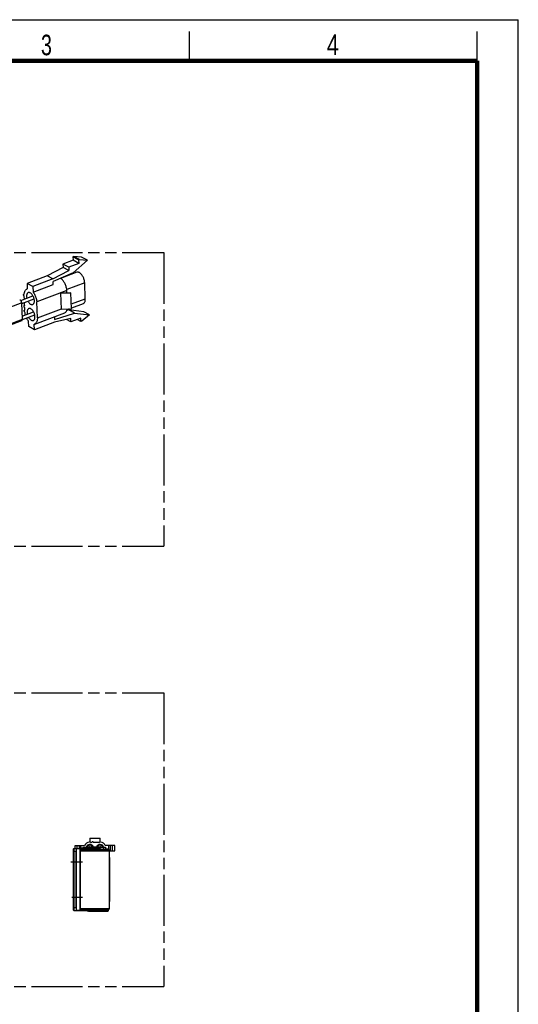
# Model space of a CAD drawing. Header units: millimetres. Extents: x 0 to 210, y 0 to 297.
# Tile 7 of 7: x 125 to 210, y 129 to 297. Entities that reach past the tile are written whole.
import ezdxf

# ---------------------------------------------------------------- set-up
doc = ezdxf.new("R2010")
doc.units = ezdxf.units.MM
doc.header["$LTSCALE"] = 19.36
doc.linetypes.add('CENTER', pattern=[0.6, 0.375, -0.075, 0.075, -0.075])
doc.linetypes.add('PHANTOM', pattern=[0.8, 0.45, -0.05, 0.1, -0.05, 0.1, -0.05])
doc.layers.get('0').update_dxf_attribs({"linetype": 'CONTINUOUS'})
doc.layers.add('DEFAULT_3', color=7, linetype='PHANTOM')
doc.layers.add('Z_AXIS', color=7, linetype='CONTINUOUS')
doc.styles.add('TEXTSTYLE_2', font='txt', dxfattribs={"width": 0.75})

msp = doc.modelspace()

# ---------------------------------------------------------------- linework, layer by layer
at = {"color": 2, "linetype": 'Continuous'}
for p, q in [((0, 297), (210, 297)), ((210, 0), (210, 297)), ((154, 290), (154, 295)), ((203, 290), (203, 295))]:
    msp.add_line(p, q, dxfattribs=at)
at = {"color": 7, "linetype": 'Continuous'}
for p, q in [((134.290451, 256.666777), (134.119615, 256.602389)), ((135.610647, 256.574347), (134.290451, 256.666777)), ((135.275134, 256.133567), (134.290451, 256.666777)), ((134.141453, 256.020615), (132.433088, 255.376742)), ((132.433088, 255.376742), (132.454926, 254.794968)), ((133.417771, 254.843533), (132.433088, 255.376742)), ((135.126136, 255.487406), (133.417771, 254.843533)), ((134.119615, 256.602389), (134.141453, 256.020615)), ((135.104297, 256.06918), (134.119615, 256.602389)), ((135.126136, 255.487406), (134.141453, 256.020615)), ((136.595329, 256.041137), (134.147705, 253.859965)), ((135.275134, 256.133567), (135.104297, 256.06918)), ((135.104297, 256.06918), (135.126136, 255.487406)), ((135.275134, 256.133567), (136.595329, 256.041137)), ((136.595329, 256.041137), (135.610647, 256.574347)), ((129.736101, 253.376922), (126.319371, 252.089175)), ((132.454926, 254.794968), (129.736101, 253.376922)), ((130.720784, 252.843712), (129.736101, 253.376922)), ((130.720784, 252.843712), (133.439609, 254.261759)), ((134.147705, 253.859965), (130.738254, 252.378293)), ((134.773366, 253.968296), (132.035525, 252.936418)), ((133.439609, 254.261759), (132.454926, 254.794968)), ((133.417771, 254.843533), (133.439609, 254.261759)), ((126.319371, 252.089175), (126.355092, 251.137578)), ((127.304054, 251.555965), (126.319371, 252.089175)), ((130.720784, 252.843712), (127.304054, 251.555965)), ((127.339774, 250.604368), (130.756504, 251.892115)), ((130.756504, 251.892115), (130.738254, 252.378293)), ((136.236889, 249.467151), (136.134977, 252.182095)), ((125.24122, 249.17165), (127.326471, 249.95757)), ((125.836201, 250.257778), (125.773413, 250.234113)), ((125.859589, 249.40471), (125.840367, 249.916778)), ((126.287521, 251.117308), (126.355092, 251.137578)), ((127.304054, 251.555965), (127.339774, 250.604368)), ((132.060512, 250.425695), (132.063663, 250.464329)), ((133.79172, 250.449753), (132.060512, 250.425695)), ((132.162423, 247.71075), (132.060512, 250.425695)), ((132.063663, 250.464329), (133.794871, 250.488387)), ((133.102641, 250.478767), (133.088682, 250.850653)), ((133.794871, 250.488387), (133.79172, 250.449753)), ((133.893631, 247.734809), (133.79172, 250.449753)), ((133.896782, 247.773443), (133.796315, 250.449926)), ((125.520279, 245.975378), (125.415456, 248.767892)), ((125.420363, 248.637152), (127.52506, 249.430401)), ((125.900482, 248.315323), (125.846207, 248.294867)), ((125.901514, 248.287811), (125.881872, 248.811092)), ((128.065499, 246.204088), (127.963587, 248.919032)), ((135.868652, 248.61767), (133.893043, 247.873073)), ((125.499992, 246.515825), (127.428382, 247.242625)), ((125.518604, 245.920824), (127.626972, 246.715457)), ((125.929599, 247.539625), (125.875325, 247.519169)), ((125.930632, 247.512113), (125.913161, 247.977532)), ((127.612284, 245.158573), (132.737379, 247.090193)), ((130.97993, 245.939997), (134.403939, 247.033819)), ((132.162423, 247.71075), (133.893631, 247.734809)), ((133.419257, 247.567028), (133.086367, 247.460685)), ((133.512124, 247.729507), (133.130499, 247.585674)), ((135.960058, 247.265966), (133.419257, 247.567028)), ((134.403939, 247.033819), (133.419257, 247.567028)), ((133.893631, 247.734809), (133.896782, 247.773443)), ((134.403939, 247.033819), (136.94474, 246.732757)), ((136.94474, 246.732757), (135.668221, 245.661639)), ((136.94474, 246.732757), (135.960058, 247.265966)), ((96.393306, 234.811706), (125.423971, 245.753206)), ((126.595988, 244.72004), (126.560268, 245.671637)), ((127.612624, 245.158776), (127.544951, 245.138428)), ((127.580671, 244.186831), (127.544951, 245.138428)), ((130.997401, 245.474578), (127.580671, 244.186831)), ((130.961874, 246.421015), (130.97993, 245.939997)), ((133.745343, 246.116926), (130.997401, 245.474578)), ((133.767182, 245.535152), (133.010173, 245.945076)), ((133.767182, 245.535152), (133.745343, 246.116926)), ((135.475546, 246.179026), (133.767182, 245.535152)), ((135.497385, 245.597252), (134.854957, 245.945129)), ((135.497385, 245.597252), (135.475546, 246.179026)), ((135.668221, 245.661639), (135.497385, 245.597252)), ((127.580671, 244.186831), (126.595988, 244.72004)), ((134.502633, 155.837187), (134.502633, 156.343437)), ((134.502633, 156.343437), (136.116014, 156.343437)), ((134.877633, 155.837187), (134.877633, 156.343437)), ((135.252633, 155.837187), (135.252633, 156.343437)), ((135.502633, 155.862187), (135.502633, 156.343437)), ((136.002633, 156.043437), (139.618662, 156.043437)), ((136.977633, 156.093437), (138.777633, 156.093437)), ((137.002633, 157.562026), (137.002633, 156.980904)), ((137.002633, 157.562026), (138.752633, 157.562026)), ((137.095007, 156.919239), (137.410259, 156.919239)), ((137.102633, 156.880937), (137.402633, 156.880937)), ((137.595007, 156.919239), (138.660259, 156.919239)), ((137.602633, 156.880937), (138.652633, 156.880937)), ((138.752633, 156.980904), (138.752633, 157.562026)), ((141.252633, 156.343437), (139.639252, 156.343437)), ((139.666434, 155.995841), (139.666434, 155.612187)), ((140.252633, 155.681965), (140.252633, 156.343437)), ((140.502633, 155.418437), (140.502633, 156.343437)), ((140.877633, 155.418437), (140.877633, 156.343437)), ((141.252633, 155.418437), (141.252633, 156.343437)), ((134.252633, 145.312187), (134.252633, 155.787187)), ((134.302633, 155.837187), (135.327633, 155.837187)), ((135.377633, 155.787187), (135.377633, 145.312187)), ((136.302633, 155.737187), (135.377633, 155.737187)), ((140.096382, 155.612187), (135.377633, 155.612187)), ((135.427633, 155.812187), (135.427633, 155.737187)), ((138.752614, 155.862187), (135.477643, 155.862187)), ((135.752633, 155.862187), (135.752633, 155.899687)), ((135.752633, 155.899687), (138.591218, 155.899687)), ((136.302633, 155.812187), (136.302633, 155.612187)), ((136.552633, 155.899687), (136.552633, 155.862187)), ((137.490133, 155.899687), (137.490133, 155.862187)), ((137.615133, 155.899687), (137.615133, 155.862187)), ((138.552633, 155.899687), (138.552633, 155.862187)), ((138.802633, 155.812187), (138.802633, 155.612187)), ((138.802633, 155.718437), (139.341434, 155.718437)), ((139.341434, 155.766032), (139.341434, 155.612187)), ((140.096361, 155.737187), (139.666434, 155.737187)), ((139.677633, 155.812187), (139.677633, 155.737187)), ((140.346383, 145.612187), (140.346383, 155.487187)), ((140.346383, 155.418437), (141.252633, 155.418437)), ((140.346383, 154.299687), (140.396383, 154.299687)), ((140.396383, 146.799687), (140.396383, 154.299687)), ((140.346383, 146.799687), (140.396383, 146.799687)), ((134.302633, 145.262187), (135.327633, 145.262187)), ((135.377633, 145.362187), (140.096382, 145.362187)), ((135.427633, 145.287187), (135.427633, 145.362187)), ((139.627633, 145.237187), (135.477633, 145.237187)), ((136.552633, 145.237187), (136.552633, 145.199687)), ((136.552633, 145.199687), (136.763895, 145.199687)), ((140.131491, 145.212187), (136.763895, 145.212187)), ((136.763895, 145.174687), (136.763895, 145.212187)), ((136.763895, 145.174687), (140.158008, 145.174687)), ((137.490133, 145.237187), (137.490133, 145.212187)), ((137.615133, 145.237187), (137.615133, 145.212187)), ((137.824555, 145.174687), (137.824555, 145.212187)), ((138.552633, 145.237187), (138.552633, 145.212187)), ((139.070831, 145.237187), (139.070831, 145.212187)), ((139.341434, 145.237187), (139.341434, 145.212187)), ((139.666434, 145.25603), (139.666434, 145.212187)), ((139.677633, 145.287187), (139.677633, 145.362187)), ((140.131491, 145.364818), (140.131491, 145.212187)), ((140.158008, 145.174687), (140.158008, 145.370092))]:
    msp.add_line(p, q, dxfattribs=at)
at = {"color": 9, "linetype": 'Continuous'}
for p, q in [((136.134977, 252.182095), (133.074598, 251.028655)), ((133.088682, 250.850653), (127.963587, 248.919032)), ((125.415456, 248.767892), (94.664887, 237.17817)), ((133.866737, 248.573854), (136.236889, 249.467151)), ((128.065499, 246.204088), (132.161037, 247.747674)), ((96.190916, 234.921301), (125.520279, 245.975378)), ((134.753064, 155.337187), (134.252633, 155.337187)), ((134.302633, 155.837187), (134.302633, 145.262187)), ((134.703225, 155.435149), (134.703072, 155.337187)), ((134.703226, 145.664246), (134.703072, 155.337187)), ((134.753118, 145.710684), (134.753119, 155.38884)), ((135.377633, 155.787187), (134.79606, 155.787187)), ((135.327633, 155.837187), (135.335248, 155.836226)), ((135.366668, 145.312187), (135.366668, 155.787187)), ((140.346383, 155.362187), (135.377633, 155.362187)), ((138.802633, 155.812187), (135.427633, 155.812187)), ((139.677633, 155.812187), (139.666434, 155.812187)), ((140.346383, 155.487187), (140.312889, 155.487187)), ((134.252633, 145.762187), (134.753064, 145.762187)), ((134.703226, 145.664246), (134.703886, 145.570143)), ((134.753625, 145.611874), (134.753118, 145.710684)), ((134.79606, 145.312187), (135.377633, 145.312187)), ((135.377633, 145.612187), (140.346383, 145.612187)), ((135.427633, 145.287187), (139.677633, 145.287187))]:
    msp.add_line(p, q, dxfattribs=at)
at = {"color": 7, "linetype": 'Continuous', "const_width": 0.7}
for points in [[(7, 290), (203, 290)], [(203, 7), (203, 290)]]:
    msp.add_lwpolyline(points, dxfattribs=at)
at = {"color": 7, "linetype": 'Continuous'}
for points in [[(135.222737, 253.910965), (135.140421, 253.949861), (135.060025, 253.976791), (134.981198, 253.991789), (134.904994, 253.994757), (134.832129, 253.985493), (134.773302, 253.968258)], [(136.134977, 252.182095), (136.126042, 252.308831), (136.109045, 252.437511), (136.083842, 252.56876), (136.050869, 252.700704), (136.010352, 252.832087), (135.962782, 252.961685), (135.908524, 253.088238), (135.848183, 253.210599), (135.782253, 253.327544), (135.711428, 253.438043), (135.636315, 253.540952), (135.557674, 253.635395), (135.476202, 253.720345), (135.392704, 253.795109), (135.308345, 253.858519), (135.222737, 253.910965)], [(133.088682, 250.850653), (133.07945, 250.988868), (133.062328, 251.129266), (133.037203, 251.272388), (133.004417, 251.416609), (132.964148, 251.560848), (132.916785, 251.704026), (132.862618, 251.845046), (132.802126, 251.982884), (132.735701, 252.116468), (132.663903, 252.244847), (132.587214, 252.366993), (132.506257, 252.48206), (132.421593, 252.589101), (132.333893, 252.687389), (132.243783, 252.776076), (132.151965, 252.854585), (132.059459, 252.921949), (132.030097, 252.939699)], [(125.840367, 249.916778), (125.82326, 249.928056), (125.806895, 249.942476), (125.791085, 249.960303), (125.776394, 249.980738), (125.763266, 250.003228), (125.751872, 250.027303), (125.742464, 250.052513), (125.735233, 250.078241), (125.730431, 250.103958), (125.728117, 250.128948), (125.728475, 250.152488), (125.731376, 250.174069), (125.736816, 250.193038), (125.7446, 250.2091), (125.754617, 250.22182), (125.766615, 250.230955), (125.773358, 250.234045)], [(125.773358, 250.234045), (125.780461, 250.236136), (125.795686, 250.237305), (125.811708, 250.234255), (125.82872, 250.227057)], [(125.82872, 250.227057), (125.829657, 250.226544), (125.830593, 250.226019), (125.831549, 250.225471), (125.832468, 250.224934), (125.833295, 250.22444), (125.834049, 250.223979)], [(125.834049, 250.223979), (125.841715, 250.344343), (125.85646, 250.458169), (125.878369, 250.565808), (125.907186, 250.666203), (125.942784, 250.758597), (125.984853, 250.842444), (126.033173, 250.917082), (126.087352, 250.9821), (126.147079, 251.036954), (126.211894, 251.081376), (126.287521, 251.117308)], [(126.51691, 250.509098), (126.478253, 250.49152), (126.426822, 250.45712), (126.380505, 250.412275), (126.339626, 250.357082), (126.304755, 250.29246), (126.276517, 250.219024), (126.255064, 250.13778), (126.240757, 250.049584), (126.233594, 249.955492), (126.233737, 249.856484), (126.241063, 249.753638), (126.255583, 249.647976), (126.273071, 249.560549)], [(126.862668, 250.465098), (126.792947, 250.497561), (126.72508, 250.518828), (126.658686, 250.528925), (126.59491, 250.527774), (126.534555, 250.515159), (126.51691, 250.509098)], [(127.281221, 248.481852), (127.319878, 248.49943), (127.371309, 248.53383), (127.417626, 248.578675), (127.458505, 248.633868), (127.493376, 248.69849), (127.521614, 248.771925), (127.543067, 248.85317), (127.557374, 248.941365), (127.564537, 249.035458), (127.564394, 249.134466), (127.557068, 249.237312), (127.542547, 249.342973), (127.521078, 249.450309), (127.492773, 249.55823), (127.458023, 249.66556), (127.417041, 249.771201), (127.37047, 249.873835), (127.318906, 249.971966), (127.262708, 250.065034), (127.202133, 250.152394), (127.138085, 250.232802), (127.071259, 250.305033), (127.002529, 250.368383), (126.933137, 250.421599), (126.862668, 250.465098)], [(127.339774, 250.604368), (127.426483, 250.487619), (127.508115, 250.363816), (127.584961, 250.232414), (127.656144, 250.095051), (127.721029, 249.952787), (127.779177, 249.806811), (127.830047, 249.65826), (127.873309, 249.508346), (127.908525, 249.358256), (127.935487, 249.209204), (127.953797, 249.062997), (127.963587, 248.919032)], [(125.17687, 249.220058), (125.147105, 249.233298), (125.118591, 249.240551), (125.091108, 249.241794), (125.065314, 249.237102), (125.059385, 249.235062)], [(125.415456, 248.767892), (125.411805, 248.812523), (125.404494, 248.857641), (125.393409, 248.903628), (125.37889, 248.949338), (125.361114, 248.993989), (125.340452, 249.036877), (125.317186, 249.077243), (125.291755, 249.114478), (125.26453, 249.147882), (125.236001, 249.176972), (125.206858, 249.200941), (125.17687, 249.220058)], [(125.913161, 247.977532), (125.896054, 247.98881), (125.879689, 248.00323), (125.863879, 248.021057), (125.849187, 248.041493), (125.83606, 248.063982), (125.824666, 248.088057), (125.815258, 248.113267), (125.808027, 248.138995), (125.803225, 248.164712), (125.800911, 248.189702), (125.801269, 248.213242), (125.80417, 248.234823), (125.80961, 248.253793), (125.817394, 248.269854), (125.827411, 248.282574), (125.839408, 248.291709), (125.846152, 248.2948)], [(125.846152, 248.2948), (125.853255, 248.29689), (125.86848, 248.298059), (125.884502, 248.29501), (125.901514, 248.287811)], [(126.47166, 249.03338), (126.479225, 249.018984), (126.535423, 248.925916), (126.595997, 248.838556), (126.660046, 248.758148), (126.726871, 248.685916), (126.795602, 248.622567), (126.864994, 248.569351), (126.935462, 248.525852)], [(126.935462, 248.525852), (127.005184, 248.493389), (127.073051, 248.472122), (127.139444, 248.462025), (127.203221, 248.463176), (127.263576, 248.475791), (127.281221, 248.481852)], [(135.868735, 248.61772), (135.89202, 248.627315), (135.957316, 248.664107), (136.01702, 248.713022), (136.070487, 248.773757), (136.117296, 248.845582), (136.156907, 248.92797), (136.189036, 249.020013), (136.213264, 249.120981), (136.229455, 249.229812), (136.237295, 249.345039), (136.236889, 249.467151)], [(125.942279, 247.201833), (125.925171, 247.213112), (125.908806, 247.227532), (125.892996, 247.245359), (125.878305, 247.265794), (125.865178, 247.288284), (125.853783, 247.312358), (125.844376, 247.337569), (125.837144, 247.363297), (125.832343, 247.389014), (125.830028, 247.414003), (125.830387, 247.437544), (125.833287, 247.459125), (125.838727, 247.478094), (125.846512, 247.494155), (125.856528, 247.506875), (125.868526, 247.51601), (125.875269, 247.519101)], [(125.875269, 247.519101), (125.882373, 247.521192), (125.897597, 247.52236), (125.913619, 247.519311), (125.930632, 247.512113)], [(125.94745, 247.199215), (125.946701, 247.19957), (125.945891, 247.199965), (125.945004, 247.200408), (125.944086, 247.200877), (125.943183, 247.20135), (125.942279, 247.201833)], [(126.040553, 246.71956), (126.020473, 246.791992), (125.989327, 246.928271), (125.965016, 247.063913), (125.94745, 247.199215)], [(126.618821, 247.794153), (126.580164, 247.776575), (126.528734, 247.742176), (126.482416, 247.697331), (126.441538, 247.642138), (126.406666, 247.577516), (126.378428, 247.50408), (126.356975, 247.422836), (126.342668, 247.33464), (126.335506, 247.240548), (126.335649, 247.14154), (126.342974, 247.038694), (126.357495, 246.933032), (126.374982, 246.845605)], [(126.96458, 247.750154), (126.894858, 247.782616), (126.826991, 247.803883), (126.760598, 247.813981), (126.696821, 247.81283), (126.636466, 247.800215), (126.618821, 247.794153)], [(127.383133, 245.766908), (127.421789, 245.784486), (127.47322, 245.818886), (127.519538, 245.863731), (127.560416, 245.918923), (127.595288, 245.983546), (127.623525, 246.056981), (127.644978, 246.138226), (127.659286, 246.226421), (127.666448, 246.320513), (127.666305, 246.419521), (127.65898, 246.522368), (127.644459, 246.628029), (127.62299, 246.735365), (127.594685, 246.843286), (127.559935, 246.950616), (127.518952, 247.056257), (127.472382, 247.158891), (127.420817, 247.257022), (127.36462, 247.35009), (127.304045, 247.43745), (127.239996, 247.517858), (127.173171, 247.590089), (127.104441, 247.653439), (127.035049, 247.706654), (126.96458, 247.750154)], [(132.737306, 247.09018), (132.784507, 247.110802), (132.855019, 247.153238), (132.919959, 247.20757), (132.978905, 247.273265), (133.031345, 247.34995), (133.076954, 247.436941), (133.115312, 247.533701), (133.1462, 247.639409), (133.163477, 247.724662)], [(125.423928, 245.753197), (125.441631, 245.761822), (125.46277, 245.778142), (125.481004, 245.799967), (125.496097, 245.826819), (125.507717, 245.858375), (125.515739, 245.894017), (125.519897, 245.932928), (125.520279, 245.975378)], [(126.560268, 245.671637), (126.481653, 245.776848), (126.407057, 245.888102), (126.336245, 246.005806), (126.269916, 246.128737), (126.23924, 246.192428)], [(126.573572, 246.318436), (126.581136, 246.304039), (126.637334, 246.210972), (126.697909, 246.123612), (126.761958, 246.043204), (126.828783, 245.970972), (126.897513, 245.907623), (126.966905, 245.854407), (127.037374, 245.810908)], [(127.037374, 245.810908), (127.107096, 245.778445), (127.174963, 245.757178), (127.241356, 245.747081), (127.305133, 245.748231), (127.365487, 245.760847), (127.383133, 245.766908)], [(128.065499, 246.204088), (128.066334, 246.064978), (128.05847, 245.932949), (128.041813, 245.80752), (128.016638, 245.690134), (127.98307, 245.581824), (127.941475, 245.483343), (127.892101, 245.395589), (127.835425, 245.319149), (127.771814, 245.254775), (127.701848, 245.202869), (127.626314, 245.164168), (127.612624, 245.158776)], [(135.888496, 155.899687), (135.891753, 155.923394), (135.897234, 155.945653), (135.90504, 155.966664), (135.91487, 155.985824), (135.926555, 156.002682), (135.939795, 156.016983), (135.954348, 156.028364), (135.969879, 156.036693), (135.986089, 156.041717), (136.002633, 156.043435)], [(136.002633, 156.043435), (136.019177, 156.041717), (136.035387, 156.036693), (136.050918, 156.028364), (136.065471, 156.016983), (136.078712, 156.002682), (136.090396, 155.985824), (136.100226, 155.966664), (136.108032, 155.945653), (136.113514, 155.923394), (136.11677, 155.899687)], [(139.503934, 155.995841), (139.483786, 155.98082), (139.463508, 155.963753), (139.443171, 155.944678), (139.423636, 155.924138), (139.405623, 155.902803), (139.389029, 155.880937)], [(139.503934, 155.995841), (139.515154, 156.003491), (139.526012, 156.010388), (139.536453, 156.016512), (139.546486, 156.021921), (139.55612, 156.026656), (139.565341, 156.030743), (139.574136, 156.034208), (139.582531, 156.037083), (139.590551, 156.039406), (139.598188, 156.041186), (139.605435, 156.042444), (139.61232, 156.043189), (139.618839, 156.043438)], [(139.618839, 156.043438), (139.625052, 156.043185), (139.630877, 156.042436), (139.636344, 156.041175), (139.641449, 156.039396), (139.646173, 156.037077), (139.650491, 156.034205), (139.654384, 156.030743), (139.657824, 156.026659), (139.660762, 156.021925), (139.663146, 156.016514), (139.664927, 156.010387), (139.666046, 156.0035), (139.666434, 155.995841)], [(139.341434, 155.766032), (139.341844, 155.774483), (139.343119, 155.783725), (139.345324, 155.793779), (139.348514, 155.804584), (139.352735, 155.816131), (139.357999, 155.828288), (139.364289, 155.840957), (139.371588, 155.854027), (139.379843, 155.867335), (139.389029, 155.880937)]]:
    msp.add_lwpolyline(points, dxfattribs=at)
at = {"color": 9, "linetype": 'Continuous'}
for points in [[(134.746836, 155.837187), (134.739337, 155.834783), (134.73262, 155.827585), (134.726681, 155.815637), (134.721531, 155.799073), (134.717209, 155.778142), (134.713624, 155.752983), (134.710722, 155.723703), (134.708432, 155.690673), (134.706692, 155.654323), (134.70541, 155.614972), (134.704497, 155.573011), (134.703879, 155.528796), (134.703225, 155.435149)], [(134.746836, 155.837187), (134.756206, 155.836272), (134.765264, 155.83355), (134.773641, 155.829123), (134.781105, 155.823079), (134.787422, 155.815478), (134.792167, 155.806675), (134.795077, 155.79713), (134.79606, 155.787187)], [(134.753119, 155.38884), (134.753627, 155.487629), (134.754205, 155.534317), (134.755128, 155.578593), (134.756507, 155.619818), (134.758466, 155.657358), (134.761119, 155.69082), (134.764573, 155.719659), (134.768921, 155.743696), (134.774251, 155.76261), (134.780572, 155.776278), (134.787811, 155.784441), (134.79606, 155.787187)], [(135.335248, 155.836226), (135.342571, 155.833381), (135.34932, 155.82876), (135.355235, 155.822542), (135.36009, 155.814965), (135.363697, 155.806321), (135.365918, 155.796941), (135.366668, 155.787187)], [(134.703886, 145.570143), (134.704506, 145.525887), (134.705426, 145.483904), (134.70672, 145.444415), (134.708474, 145.407996), (134.710777, 145.375109), (134.713688, 145.34599), (134.717279, 145.32089), (134.7216, 145.300034), (134.726732, 145.283608), (134.732648, 145.271755), (134.739349, 145.264586), (134.746836, 145.262187)], [(134.79606, 145.312187), (134.79516, 145.302668), (134.79248, 145.293468), (134.788121, 145.284959), (134.782172, 145.277377), (134.774688, 145.27096), (134.766022, 145.266141), (134.756625, 145.263185), (134.746836, 145.262187)], [(134.79606, 145.312187), (134.78773, 145.315045), (134.780463, 145.323296), (134.77416, 145.337018), (134.768859, 145.355977), (134.764523, 145.380094), (134.761081, 145.408983), (134.758441, 145.442399), (134.756493, 145.479848), (134.755122, 145.520935), (134.754203, 145.565109), (134.753625, 145.611874)], [(135.327633, 145.262187), (135.335248, 145.263147), (135.342571, 145.265993), (135.34932, 145.270613), (135.355235, 145.276831), (135.36009, 145.284408), (135.363697, 145.293052), (135.365918, 145.302432), (135.366668, 145.312187)]]:
    msp.add_lwpolyline(points, dxfattribs=at)
at = {"color": 7, "linetype": 'Continuous'}
for centre, radius, start, end in [((137.002633, 155.880937), 1, 95.73147913, 152.45145404), ((137.002633, 155.880937), 0.625, 19.91000554, 164.91745915), ((137.002633, 155.880937), 0.5, 25.16863854, 161.01565582), ((136.977633, 155.880937), 0.2125, 90, 129.99977625), ((137.002633, 156.880937), 0.1, 0, 182.78845962), ((137.002633, 155.880937), 0.1625, 6.62580956, 89.94927952), ((137.502633, 156.880937), 0.1, 0, 180), ((137.002633, 155.880937), 0.5, 2.1647414, 18.98543183), ((137.002633, 155.880937), 0.625, 1.73206414, 15.08271662), ((138.752633, 155.880937), 0.625, 164.91745915, 178.26791619), ((138.752633, 155.880937), 0.625, 15.08271662, 160.09002415), ((138.752633, 155.880937), 0.5, 161.01565582, 177.83564287), ((138.752633, 155.880937), 0.5, 18.98543183, 154.83292205), ((138.752633, 155.880937), 0.1625, 90.01744062, 186.61713287), ((138.752633, 156.880937), 0.1, 357.13480934, 180.00000041), ((138.777633, 155.880937), 0.2125, 50.00027799, 90), ((138.752633, 155.880937), 1, 27.54854589, 84.26815313), ((134.302633, 155.787187), 0.05, 90, 180), ((135.327633, 155.787187), 0.05, 0, 90), ((135.477633, 155.812187), 0.05, 90, 180), ((136.352633, 155.812187), 0.05, 90, 180), ((138.752633, 155.812187), 0.05, 0, 90), ((139.627633, 155.812187), 0.05, 0, 38.76611499), ((140.096383, 155.487187), 0.25, 0, 90), ((140.096383, 155.362187), 0.25, 0, 90), ((134.302633, 145.312187), 0.05, 180, 270), ((135.327633, 145.312187), 0.05, 270, 360), ((135.477633, 145.287187), 0.05, 180, 270), ((139.627633, 145.287187), 0.05, 270, 360), ((140.096383, 145.612187), 0.25, 270, 360)]:
    msp.add_arc(centre, radius, start, end, dxfattribs=at)
at = {"layer": 'DEFAULT_3', "color": 7, "linetype": 'PHANTOM'}
for p, q in [((49.609248, 257.330336), (149.609248, 257.330336)), ((149.609248, 257.330336), (149.609248, 207.330336)), ((49.609248, 207.330336), (149.609248, 207.330336)), ((49.609248, 182.330336), (149.609248, 182.330336)), ((149.609248, 182.330336), (149.609248, 132.330336)), ((49.609248, 132.330336), (149.609248, 132.330336))]:
    msp.add_line(p, q, dxfattribs=at)
at = {"layer": 'Z_AXIS', "color": 7, "linetype": 'CENTER'}
for p, q in [((133.750241, 153.549687), (135.771785, 153.549687)), ((133.91415, 147.549687), (135.771785, 147.549687))]:
    msp.add_line(p, q, dxfattribs=at)

# ---------------------------------------------------------------- texts
at = {"color": 5, "linetype": 'Continuous', "style": 'TEXTSTYLE_2'}
for s, width, p in [('3', 0.714286, (128.683914, 290.942865)), ('4', 0.785714, (177.383142, 290.991055))]:
    msp.add_text(s, height=3.5, dxfattribs=dict(at, width=width)).set_placement(p)

doc.saveas('drawing.dxf')
